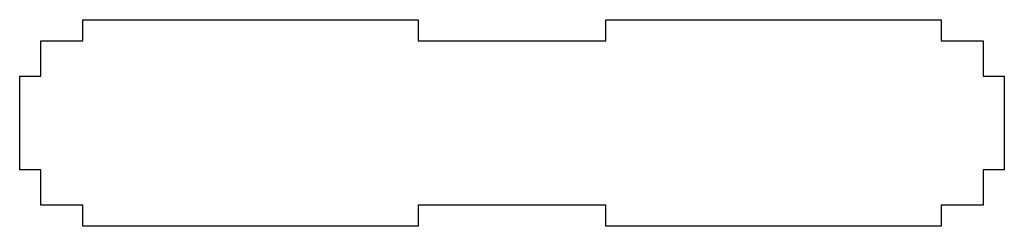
# Model space of a CAD drawing. Header units: millimetres. Extents: x -143 to 67, y 0 to 44.
import ezdxf

# ---------------------------------------------------------------- set-up
doc = ezdxf.new("R2010")
doc.units = ezdxf.units.MM

msp = doc.modelspace()

# ---------------------------------------------------------------- linework, layer by layer
at = {"color": 7, "linetype": 'Continuous', "lineweight": 25}
for p, q in [((-129.5, 44), (-58, 44)), ((-129.5, 39.5), (-129.5, 44)), ((-58, 44), (-58, 39.5)), ((-18, 44), (53.5, 44)), ((-18, 39.5), (-18, 44)), ((53.5, 44), (53.5, 39.5)), ((-138.5, 39.5), (-129.5, 39.5)), ((-138.5, 32), (-138.5, 39.5)), ((-58, 39.5), (-18, 39.5)), ((53.5, 39.5), (62.5, 39.5)), ((62.5, 39.5), (62.5, 32)), ((-143, 32), (-138.5, 32)), ((-143, 12), (-143, 32)), ((62.5, 32), (67, 32)), ((67, 32), (67, 12)), ((-138.5, 12), (-143, 12)), ((-138.5, 4.5), (-138.5, 12)), ((62.5, 12), (62.5, 4.5)), ((67, 12), (62.5, 12)), ((-129.5, 4.5), (-138.5, 4.5)), ((-129.5, 0), (-129.5, 4.5)), ((-58, 4.5), (-58, 0)), ((-18, 4.5), (-58, 4.5)), ((-18, 0), (-18, 4.5)), ((53.5, 4.5), (53.5, 0)), ((62.5, 4.5), (53.5, 4.5)), ((-58, 0), (-129.5, 0)), ((53.5, 0), (-18, 0))]:
    msp.add_line(p, q, dxfattribs=at)

doc.saveas('drawing.dxf')
